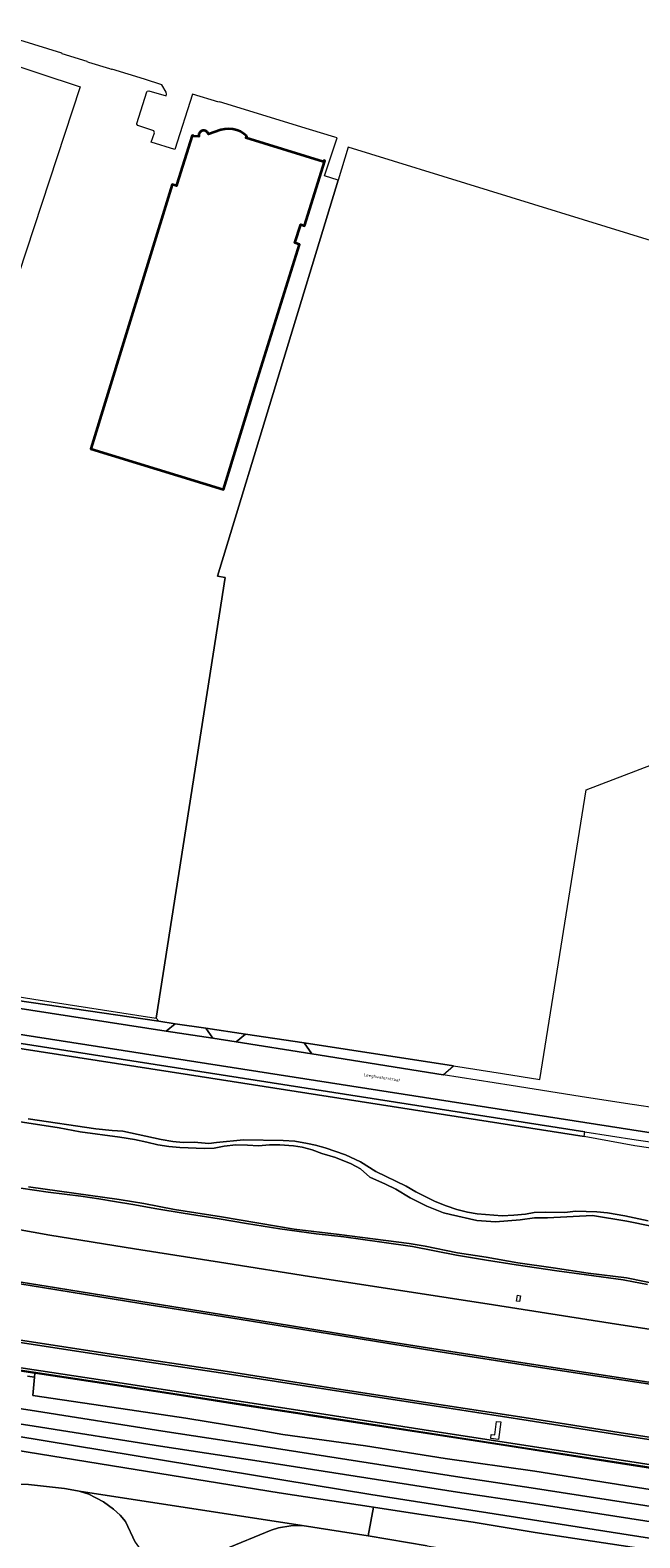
# Model space of a CAD drawing. Header units: metres. Extents: x 110065 to 112666, y 425872 to 427362.
# Tile 103 of 104: x 111660 to 111799, y 426894 to 427238. Entities that reach past the tile are written whole.
import ezdxf

# ---------------------------------------------------------------- set-up
doc = ezdxf.new("R2010")
doc.units = ezdxf.units.M
for name, color, linetype, lineweight in [('B-WE-GR-GRAS-GV', 60, 'Continuous', 13), ('B-WE-GR-GROENVOORZIENING-GV', 80, 'Continuous', 18), ('B-WE-GR-STRUIK-GV', 90, 'Continuous', 13), ('B-WE-IE-TERREINAFSCHEIDING_KUNSTMATIG_HEKWERK-G', 20, 'IE-TERREINAFSCHEIDING-KUNSTMATIG', 18), ('B-WE-IE-TERREINAFSCHEIDING_KUNSTMATIG_MUUR-GV', 90, 'IE-TERREINAFSCHEIDING-KUNSTMATIG-DICHT', 18), ('B-WE-KW-KUNSTWERK_GELUIDSWERING-G', 170, 'Continuous', 18), ('B-WE-OG-BEBOUWING-GV', 7, 'Continuous', 35), ('B-WE-OG-BEBOUWING_STRAATNAAM-T35', 50, 'Continuous', 35), ('B-WE-OG-TERREIN_ERF-GV', 7, 'Continuous', 18), ('B-WE-OG-WATER-GV', 130, 'Continuous', 18), ('B-WE-VH-ONVERHARD-GV', 252, 'Continuous', 18), ('B-WE-VH-VERHARDING_ASFALT-GV', 252, 'Continuous', 18), ('B-WE-VH-VERHARDING_BETONSTRAATSTEEN-GV', 252, 'Continuous', 18), ('B-WE-VH-VERHARDING_GESLOTEN-GV', 7, 'Continuous', 18)]:
    doc.layers.add(name, color=color, linetype=linetype, lineweight=lineweight)
doc.styles.add('NLCS-ISO-M200-T35', font='NLCS-ISO.ttf')
doc.linetypes.add('IE-TERREINAFSCHEIDING-KUNSTMATIG', pattern='A,4,[82,NLCS.SHX,S=0.75,R=90,X=0,Y=0],4,-2', length=10)
doc.linetypes.add('IE-TERREINAFSCHEIDING-KUNSTMATIG-DICHT', pattern='A,8,-1,[82,NLCS.SHX,S=0.75,R=90,X=0,Y=0],-1', length=10)

msp = doc.modelspace()

# ---------------------------------------------------------------- linework, layer by layer
at = {"layer": 'B-WE-GR-GRAS-GV', "flags": 128}
msp.add_lwpolyline([(111557.867, 427022.594), (111553.989, 427023.205), (111553.788, 427021.963), (111583.779, 427017.245), (111596.979, 427015.184), (111649.66, 427006.909), (111696.248, 426999.672), (111786.252, 426985.649), (111786.36, 426986.729), (111649.977, 427008.075), (111645.037, 427008.854), (111557.867, 427022.594), (111557.867, 427022.594)], close=True, dxfattribs=at)
for points in [[(111824.274, 426979.647), (111797.771, 426983.49), (111786.252, 426985.649), (111696.248, 426999.672), (111649.66, 427006.909)], [(111659.4, 426989.68), (111674.864, 426987.411), (111678.613, 426986.966), (111680.984, 426986.849), (111689.749, 426984.92), (111692.44, 426984.52), (111694.806, 426984.286), (111697.289, 426984.308), (111700.661, 426984.037), (111702.399, 426984.277), (111708.564, 426984.862), (111717.604, 426984.722), (111720.279, 426984.558), (111723.136, 426984.054), (111724.93, 426983.649), (111727.183, 426983.018), (111731.788, 426981.468), (111735.215, 426979.864), (111738.742, 426977.635), (111745.66, 426974.328), (111747.87, 426972.989), (111752.277, 426970.833), (111754.725, 426969.782), (111757.185, 426968.976), (111759.605, 426968.332), (111761.85, 426967.988), (111767.493, 426967.537), (111770.185, 426967.656), (111772.825, 426967.939), (111774.796, 426968.26), (111777.406, 426968.353), (111781.781, 426968.266), (111784.241, 426968.563), (111789.106, 426968.453), (111791.508, 426968.201), (111795.499, 426967.563), (111800.801, 426966.412)], [(111818.28, 426902.45), (111797.424, 426905.703), (111774.968, 426909.278), (111754.524, 426912.169), (111736.353, 426915.074), (111717.497, 426917.656), (111709.718, 426918.993), (111695.389, 426921.386), (111678.505, 426923.873), (111660.477, 426926.523), (111660.897, 426930.725), (111659.303, 426930.967)], [(111633.235, 426927.313), (111661.314, 426922.991), (111690.16, 426918.421), (111713.641, 426914.844), (111757.859, 426907.916), (111774.176, 426905.451), (111839.665, 426895.259)], [(111839.143, 426891.843), (111773.657, 426902.035), (111757.334, 426904.501), (111713.115, 426911.429), (111689.638, 426915.006), (111660.788, 426919.576), (111660.788, 426919.576), (111660.788, 426919.576), (111638.151, 426923.062), (111634.381, 426921.689), (111634.757, 426920.655), (111637.8, 426920.098), (111642.952, 426919.552), (111737.607, 426903.993), (111975.697, 426866.601)], [(111975.697, 426866.601), (111737.607, 426903.993), (111642.952, 426919.552), (111637.8, 426920.098), (111637.8, 426920.098), (111637.8, 426920.098), (111634.757, 426920.655), (111634.809, 426919.539), (111635.613, 426919.491), (111636.675, 426919.561), (111637.349, 426919.043), (111639.473, 426916.899), (111640.116, 426916.515), (111650.905, 426915.002), (111716.672, 426904.339), (111738.152, 426901.043), (111748.507, 426899.454), (111760.913, 426897.641), (111775.015, 426895.295), (111823.354, 426887.981)], [(111683.865, 426893.081), (111681.598, 426897.765), (111680.398, 426899.247), (111678.931, 426900.602), (111676.645, 426902.289), (111673.237, 426904.02), (111671.072, 426904.707), (111670.699, 426904.825), (111667.717, 426905.36), (111659.493, 426906.246), (111650.079, 426906.574), (111640.815, 426906.437), (111635.433, 426906.017), (111629.82, 426905.579), (111617.72, 426903.309), (111613.017, 426902.356), (111606.069, 426900.475), (111598.886, 426898.76), (111593.395, 426896.565), (111574.89, 426887.916)], [(111750.442, 426892.263), (111736.959, 426894.532), (111721.916, 426896.887), (111719.366, 426896.772), (111716.524, 426896.352), (111714.872, 426895.826), (111704.13, 426891.386)]]:
    msp.add_lwpolyline(points, dxfattribs=at)
at = {"layer": 'B-WE-GR-GROENVOORZIENING-GV', "flags": 128}
for points in [[(111657.176, 426989.042), (111666.469, 426987.59), (111671.32, 426986.715), (111680.306, 426985.466), (111683.702, 426984.919), (111686.5, 426984.373), (111689.041, 426983.762), (111691.54, 426983.379), (111694.035, 426983.139), (111699.633, 426982.903), (111701.835, 426982.955), (111704.155, 426983.442), (111706.753, 426983.706), (111709.486, 426983.663), (111711.976, 426983.475), (111714.45, 426983.693), (111716.8, 426983.696), (111719.961, 426983.483), (111721.938, 426983.167), (111724.171, 426982.578), (111726.384, 426981.771), (111729.554, 426980.856), (111733.111, 426979.414), (111735.187, 426978.226), (111737.382, 426976.37), (111740.917, 426974.789), (111743.284, 426973.634), (111746.546, 426971.628), (111750.338, 426969.773), (111754.181, 426968.249), (111755.737, 426967.816), (111761.752, 426966.49), (111765.99, 426966.19), (111771.649, 426966.607), (111774.894, 426967.109), (111777.848, 426967.071), (111788.116, 426967.572), (111795.983, 426966.3), (111812.107, 426963.008)], [(111800.801, 426966.412), (111795.499, 426967.563), (111791.508, 426968.201), (111789.106, 426968.453), (111784.241, 426968.563), (111781.781, 426968.266), (111777.406, 426968.353), (111774.796, 426968.26), (111772.825, 426967.939), (111770.185, 426967.656), (111767.493, 426967.537), (111761.85, 426967.988), (111759.605, 426968.332), (111757.185, 426968.976), (111754.725, 426969.782), (111752.277, 426970.833), (111747.87, 426972.989), (111745.66, 426974.328), (111738.742, 426977.635), (111735.215, 426979.864), (111731.788, 426981.468), (111727.183, 426983.018), (111724.93, 426983.649), (111723.136, 426984.054), (111720.279, 426984.558), (111717.604, 426984.722), (111708.564, 426984.862), (111702.399, 426984.277), (111700.661, 426984.037), (111697.289, 426984.308), (111694.806, 426984.286), (111692.44, 426984.52), (111689.749, 426984.92), (111680.984, 426986.849), (111678.613, 426986.966), (111674.864, 426987.411), (111659.4, 426989.68)], [(111657.736, 426973.812), (111664.017, 426972.952), (111671.43, 426972.022), (111675.567, 426971.4), (111679.123, 426970.803), (111683.29, 426970.124), (111688.807, 426969.109), (111694.811, 426968.136), (111703.014, 426966.851), (111709.236, 426965.779), (111716.849, 426964.546), (111725.14, 426963.417), (111731.419, 426962.713), (111740.047, 426961.493), (111747.079, 426960.531), (111757.1, 426958.578), (111763.984, 426957.417), (111770.722, 426956.318), (111779.978, 426954.963), (111786.738, 426954.094), (111793.45, 426953.168), (111795.126, 426952.924), (111797.488, 426952.497), (111800.685, 426951.837)], [(111800.685, 426951.837), (111797.488, 426952.497), (111795.126, 426952.924), (111793.45, 426953.168), (111786.738, 426954.094), (111779.978, 426954.963), (111770.722, 426956.318), (111763.984, 426957.417), (111757.1, 426958.578), (111747.079, 426960.531), (111740.047, 426961.493), (111731.419, 426962.713), (111725.14, 426963.417), (111716.849, 426964.546), (111709.236, 426965.779), (111703.014, 426966.851), (111694.811, 426968.136), (111688.807, 426969.109), (111683.29, 426970.124), (111679.123, 426970.803), (111675.567, 426971.4), (111671.43, 426972.022), (111664.017, 426972.952), (111657.736, 426973.812)], [(111803.737, 426951.763), (111795.906, 426953.354), (111787.172, 426954.474), (111779.192, 426955.685), (111771.131, 426956.792), (111763.882, 426958.112), (111757.312, 426959.121), (111749.958, 426960.6), (111746.3, 426961.213), (111730.326, 426963.288), (111720.112, 426964.492), (111703.487, 426967.315), (111692.82, 426968.952), (111685.817, 426970.351), (111680.184, 426971.294), (111659.496, 426974.118)], [(111646.133, 426966.405), (111664.408, 426963.082), (111683.647, 426960.038), (111704.494, 426956.723), (111723.582, 426953.703), (111744.897, 426950.393), (111765.535, 426947.239), (111792.129, 426943.054), (111818.786, 426938.938)], [(111816.185, 426914.152), (111794.123, 426917.59), (111773.425, 426920.857), (111750.051, 426924.457), (111730.76, 426927.417), (111704.836, 426931.486), (111677.397, 426935.58), (111653.192, 426939.346)], [(111659.303, 426930.967), (111660.897, 426930.725), (111660.988, 426931.629), (111641.055, 426934.663)], [(111655.755, 426933.173), (111678.909, 426929.668), (111705.042, 426925.604), (111726.871, 426922.264), (111749.762, 426918.731), (111769.961, 426915.596), (111794.206, 426911.834), (111820.925, 426907.704)]]:
    msp.add_lwpolyline(points, dxfattribs=at)
for points in [[(111770.763, 426948.089), (111771.043, 426949.41), (111771.713, 426949.294), (111771.456, 426947.957), (111770.763, 426948.089), (111770.763, 426948.089)], [(111767.219, 426920.511), (111766.667, 426916.493), (111764.964, 426916.729), (111765.024, 426917.628), (111765.854, 426917.54), (111766.243, 426920.583), (111767.219, 426920.511), (111767.219, 426920.511)]]:
    msp.add_lwpolyline(points, close=True, dxfattribs=at)
at = {"layer": 'B-WE-GR-STRUIK-GV', "flags": 128}
msp.add_lwpolyline([(111812.063, 426908.323), (111791.126, 426911.559), (111766.844, 426915.328), (111747.507, 426918.329), (111726.125, 426921.626), (111723.588, 426922.012), (111721.926, 426922.266), (111709.291, 426924.191), (111692.948, 426926.734), (111677.173, 426929.179), (111661.048, 426931.62), (111660.988, 426931.629), (111660.897, 426930.725), (111660.477, 426926.523), (111678.505, 426923.873), (111695.389, 426921.386), (111709.718, 426918.993), (111717.497, 426917.656), (111736.353, 426915.074), (111754.524, 426912.169), (111774.968, 426909.278), (111797.424, 426905.703), (111818.28, 426902.45)], dxfattribs=at)
at = {"layer": 'B-WE-IE-TERREINAFSCHEIDING_KUNSTMATIG_HEKWERK-G', "flags": 128}
msp.add_lwpolyline([(111629.402, 427021.967), (111660.716, 427016.973), (111688.658, 427012.644)], dxfattribs=at)
at = {"layer": 'B-WE-IE-TERREINAFSCHEIDING_KUNSTMATIG_MUUR-GV', "flags": 128}
msp.add_lwpolyline([(111489.671, 426958.809), (111478.539, 426960.521), (111465.789, 426962.478), (111465.712, 426961.98), (111465.676, 426961.743), (111477.663, 426959.903), (111489.37, 426958.103), (111495.796, 426957.114), (111504.618, 426955.756), (111528.578, 426952), (111553.117, 426948.217), (111576.589, 426944.58), (111594.554, 426941.779), (111616.941, 426938.345), (111641.055, 426934.663), (111660.988, 426931.629), (111661.048, 426931.62), (111677.173, 426929.179), (111692.948, 426926.734), (111709.291, 426924.191), (111721.926, 426922.266), (111723.588, 426922.012), (111726.125, 426921.626), (111747.507, 426918.329), (111766.844, 426915.328), (111791.126, 426911.559), (111812.063, 426908.323), (111831.375, 426905.33), (111840.974, 426903.841), (111841.011, 426904.078), (111841.086, 426904.576), (111820.925, 426907.704), (111794.206, 426911.834), (111769.961, 426915.596), (111749.762, 426918.731), (111726.871, 426922.264), (111705.042, 426925.604), (111678.909, 426929.668), (111655.755, 426933.173), (111634.799, 426936.369), (111610.952, 426940.014), (111589.075, 426943.386), (111564.314, 426947.246), (111545.213, 426950.178), (111524.582, 426953.382), (111504.146, 426956.581), (111496.103, 426957.819), (111494.989, 426957.991), (111489.671, 426958.809), (111489.671, 426958.809)], close=True, dxfattribs=at)
at = {"layer": 'B-WE-KW-KUNSTWERK_GELUIDSWERING-G', "flags": 128}
msp.add_lwpolyline([(111465.712, 426961.98), (111481.748, 426959.519), (111509.371, 426955.267), (111535.115, 426951.213), (111560.725, 426947.296), (111597.697, 426941.532), (111624.917, 426937.368), (111654.664, 426932.829), (111679.683, 426929.042), (111709.061, 426924.469), (111733.721, 426920.711), (111763.634, 426916.069), (111793.178, 426911.483), (111817.92, 426907.66), (111841.011, 426904.078)], dxfattribs=at)
msp.add_lwpolyline([(111465.712, 426961.98), (111481.748, 426959.519), (111509.371, 426955.267), (111535.115, 426951.213), (111560.725, 426947.296), (111597.697, 426941.532), (111624.917, 426937.368), (111654.664, 426932.829), (111679.683, 426929.042), (111709.061, 426924.469), (111733.721, 426920.711), (111763.634, 426916.069), (111793.178, 426911.483), (111817.92, 426907.66), (111841.011, 426904.078)], dxfattribs=at)
at = {"layer": 'B-WE-OG-BEBOUWING-GV', "flags": 128}
msp.add_lwpolyline([(111709.316, 427213.823), (111708.619, 427214.407), (111707.841, 427214.878), (111707.001, 427215.226), (111706.117, 427215.442), (111705.212, 427215.522), (111704.304, 427215.463), (111703.416, 427215.267), (111703.383, 427215.256), (111700.537, 427214.296), (111700.481, 427214.455), (111700.403, 427214.604), (111700.303, 427214.739), (111700.184, 427214.858), (111700.049, 427214.958), (111699.905, 427215.036), (111699.751, 427215.093), (111699.591, 427215.126), (111699.427, 427215.136), (111699.232, 427215.116), (111699.061, 427215.068), (111698.9, 427214.994), (111698.752, 427214.895), (111698.622, 427214.775), (111698.512, 427214.635), (111698.425, 427214.482), (111698.363, 427214.318), (111698.327, 427214.146), (111698.318, 427213.97), (111698.337, 427213.795), (111697.093, 427213.851), (111697.111, 427213.918), (111696.805, 427214), (111693.336, 427202.858), (111693.235, 427202.499), (111692.299, 427202.787), (111681.196, 427166.78), (111673.718, 427142.53), (111703.953, 427133.207), (111711.43, 427157.458), (111721.289, 427189.165), (111720.245, 427189.499), (111721.6, 427193.664), (111722.449, 427193.411), (111727.061, 427208.223), (111726.859, 427208.292), (111726.753, 427207.98), (111709.039, 427213.495), (111709.316, 427213.823), (111709.316, 427213.823)], close=True, dxfattribs=at)
at = {"layer": 'B-WE-OG-TERREIN_ERF-GV', "flags": 128}
msp.add_lwpolyline([(111643.927, 427018.566), (111689.216, 427011.92), (111688.658, 427012.644), (111694.745, 427051.943), (111704.378, 427113.127), (111702.628, 427113.498), (111730.148, 427203.781), (111730.148, 427203.781), (111730.148, 427203.781), (111726.991, 427204.764), (111729.871, 427213.464), (111729.34, 427213.63), (111723.617, 427215.395), (111703.076, 427221.699), (111702.883, 427221.58), (111696.892, 427223.4), (111692.845, 427210.782), (111687.451, 427212.461), (111688.253, 427214.638), (111688.067, 427215.065), (111684.475, 427216.255), (111684.223, 427216.545), (111684.196, 427216.695), (111686.465, 427223.96), (111686.601, 427224.122), (111686.956, 427224.164), (111690.895, 427223.031), (111690.958, 427223.454), (111690.882, 427223.874), (111689.938, 427225.579), (111685.932, 427226.834), (111678.476, 427229.121), (111678.412, 427229.069), (111678.059, 427229.167), (111673.268, 427230.655), (111672.944, 427230.717), (111672.881, 427230.851), (111667.214, 427232.615), (111667.127, 427232.804), (111650.119, 427238.028)], dxfattribs=at)
for points in [[(111652.679, 427232.397), (111652.327, 427231.326), (111671.302, 427225.091), (111655.481, 427176.946), (111626.712, 427186.4), (111633.254, 427206.305), (111631.221, 427206.973), (111636.515, 427223.083), (111634.55, 427223.722), (111635.876, 427227.797), (111637.852, 427227.154), (111640.852, 427236.283), (111652.679, 427232.397), (111652.679, 427232.397)], [(111673.718, 427142.53), (111681.196, 427166.78), (111692.299, 427202.787), (111693.235, 427202.499), (111693.336, 427202.858), (111696.805, 427214), (111697.111, 427213.918), (111697.093, 427213.851), (111698.337, 427213.795), (111698.318, 427213.97), (111698.327, 427214.146), (111698.363, 427214.318), (111698.425, 427214.482), (111698.512, 427214.635), (111698.622, 427214.775), (111698.752, 427214.895), (111698.9, 427214.994), (111699.061, 427215.068), (111699.232, 427215.116), (111699.427, 427215.136), (111699.591, 427215.126), (111699.751, 427215.093), (111699.905, 427215.036), (111700.049, 427214.958), (111700.184, 427214.858), (111700.303, 427214.739), (111700.403, 427214.604), (111700.481, 427214.455), (111700.537, 427214.296), (111703.383, 427215.256), (111703.416, 427215.267), (111704.304, 427215.463), (111705.212, 427215.522), (111706.117, 427215.442), (111707.001, 427215.226), (111707.841, 427214.878), (111708.619, 427214.407), (111709.316, 427213.823), (111709.039, 427213.495), (111726.753, 427207.98), (111726.859, 427208.292), (111727.061, 427208.223), (111722.449, 427193.411), (111721.6, 427193.664), (111720.245, 427189.499), (111721.289, 427189.165), (111711.43, 427157.458), (111703.953, 427133.207), (111673.718, 427142.53), (111673.718, 427142.53)]]:
    msp.add_lwpolyline(points, close=True, dxfattribs=at)
at = {"layer": 'B-WE-OG-WATER-GV', "flags": 128}
for points in [[(111812.107, 426963.008), (111795.983, 426966.3), (111788.116, 426967.572), (111777.848, 426967.071), (111774.894, 426967.109), (111771.649, 426966.607), (111765.99, 426966.19), (111761.752, 426966.49), (111755.737, 426967.816), (111754.181, 426968.249), (111750.338, 426969.773), (111746.546, 426971.628), (111743.284, 426973.634), (111740.917, 426974.789), (111737.382, 426976.37), (111735.187, 426978.226), (111733.111, 426979.414), (111729.554, 426980.856), (111726.384, 426981.771), (111724.171, 426982.578), (111721.938, 426983.167), (111719.961, 426983.483), (111716.8, 426983.696), (111714.45, 426983.693), (111711.976, 426983.475), (111709.486, 426983.663), (111706.753, 426983.706), (111704.155, 426983.442), (111701.835, 426982.955), (111699.633, 426982.903), (111694.035, 426983.139), (111691.54, 426983.379), (111689.041, 426983.762), (111686.5, 426984.373), (111683.702, 426984.919), (111680.306, 426985.466), (111671.32, 426986.715), (111666.469, 426987.59), (111657.176, 426989.042)], [(111659.496, 426974.118), (111680.184, 426971.294), (111685.817, 426970.351), (111692.82, 426968.952), (111703.487, 426967.315), (111720.112, 426964.492), (111730.326, 426963.288), (111746.3, 426961.213), (111749.958, 426960.6), (111757.312, 426959.121), (111763.882, 426958.112), (111771.131, 426956.792), (111779.192, 426955.685), (111787.172, 426954.474), (111795.906, 426953.354), (111803.737, 426951.763)], [(111823.354, 426887.981), (111775.015, 426895.295), (111760.913, 426897.641), (111748.507, 426899.454), (111748.507, 426899.454), (111748.507, 426899.454), (111738.152, 426901.043), (111736.959, 426894.532), (111750.442, 426892.263), (111768.331, 426889.388), (111777.732, 426888.387), (111806.267, 426883.567)]]:
    msp.add_lwpolyline(points, dxfattribs=at)
for points in [[(111637.349, 426919.043), (111636.675, 426919.561), (111635.613, 426919.491), (111634.809, 426919.539), (111635.433, 426906.017), (111640.815, 426906.437), (111650.079, 426906.574), (111659.493, 426906.246), (111667.717, 426905.36), (111670.699, 426904.825), (111671.072, 426904.707), (111721.916, 426896.887), (111736.959, 426894.532), (111738.152, 426901.043), (111716.672, 426904.339), (111650.905, 426915.002), (111640.116, 426916.515), (111639.473, 426916.899), (111637.349, 426919.043), (111637.349, 426919.043)], [(111721.916, 426896.887), (111671.072, 426904.707), (111673.237, 426904.02), (111676.645, 426902.289), (111678.931, 426900.602), (111680.398, 426899.247), (111681.598, 426897.765), (111683.865, 426893.081), (111685.168, 426891.167), (111686.313, 426889.745), (111687.79, 426888.623), (111689.776, 426887.864), (111691.744, 426887.575), (111693.373, 426887.442), (111696.146, 426887.834), (111699.059, 426888.88), (111704.13, 426891.386), (111714.872, 426895.826), (111716.524, 426896.352), (111719.366, 426896.772), (111721.916, 426896.887), (111721.916, 426896.887)]]:
    msp.add_lwpolyline(points, close=True, dxfattribs=at)
at = {"layer": 'B-WE-VH-ONVERHARD-GV', "flags": 128}
msp.add_lwpolyline([(111828.381, 427181.7), (111732.44, 427211.3), (111730.148, 427203.781), (111702.628, 427113.498), (111704.378, 427113.127), (111694.745, 427051.943), (111688.658, 427012.644), (111689.216, 427011.92), (111692.988, 427011.363), (111699.976, 427010.331), (111708.995, 427008.999), (111722.385, 427006.981), (111756.426, 427001.747), (111767.587, 426999.984), (111776.119, 426998.615), (111786.663, 427064.689), (111801.611, 427070.445)], dxfattribs=at)
at = {"layer": 'B-WE-VH-VERHARDING_ASFALT-GV', "flags": 128}
for points in [[(111839.665, 426895.259), (111774.176, 426905.451), (111757.859, 426907.916), (111713.641, 426914.844), (111690.16, 426918.421), (111661.314, 426922.991), (111633.235, 426927.313)], [(111638.151, 426923.062), (111660.788, 426919.576), (111689.638, 426915.006), (111713.115, 426911.429), (111757.334, 426904.501), (111773.657, 426902.035), (111839.143, 426891.843)]]:
    msp.add_lwpolyline(points, dxfattribs=at)
at = {"layer": 'B-WE-VH-VERHARDING_BETONSTRAATSTEEN-GV', "flags": 128}
for points in [[(111643.927, 427018.566), (111630.319, 427020.702), (111631.711, 427018.782), (111646.22, 427016.554), (111646.057, 427015.49), (111646.129, 427015.194), (111646.391, 427015.034), (111650.543, 427014.397), (111650.839, 427014.469), (111650.999, 427014.731), (111651.162, 427015.795), (111690.887, 427009.694), (111692.988, 427011.363), (111689.216, 427011.92), (111643.927, 427018.566), (111643.927, 427018.566)], [(111699.976, 427010.331), (111692.988, 427011.363), (111690.887, 427009.694), (111701.531, 427008.068), (111699.976, 427010.331), (111699.976, 427010.331)], [(111819.523, 426983.66), (111650.281, 427010.054), (111649.977, 427008.075), (111786.36, 426986.729), (111798.081, 426984.894), (111800.746, 426984.477), (111817.222, 426981.974), (111819.523, 426983.66), (111819.523, 426983.66)], [(111708.995, 427008.999), (111699.976, 427010.331), (111701.531, 427008.068), (111706.874, 427007.233), (111708.995, 427008.999), (111708.995, 427008.999)], [(111722.385, 427006.981), (111708.995, 427008.999), (111706.874, 427007.233), (111724.108, 427004.464), (111722.385, 427006.981), (111722.385, 427006.981)], [(111756.426, 427001.747), (111722.385, 427006.981), (111724.108, 427004.464), (111754.106, 426999.728), (111756.426, 427001.747), (111756.426, 427001.747)]]:
    msp.add_lwpolyline(points, close=True, dxfattribs=at)
msp.add_lwpolyline([(111804.813, 426991.787), (111795.637, 426993.192), (111785.348, 426994.753), (111769.58, 426997.289), (111754.106, 426999.728), (111724.108, 427004.464), (111706.874, 427007.233), (111701.531, 427008.068), (111690.887, 427009.694), (111690.887, 427009.694), (111690.887, 427009.694), (111651.162, 427015.795), (111650.999, 427014.731), (111650.346, 427010.481), (111650.281, 427010.054), (111819.523, 426983.66)], dxfattribs=at)
at = {"layer": 'B-WE-VH-VERHARDING_GESLOTEN-GV', "flags": 128}
for points in [[(111818.786, 426938.938), (111792.129, 426943.054), (111765.535, 426947.239), (111744.897, 426950.393), (111723.582, 426953.703), (111704.494, 426956.723), (111683.647, 426960.038), (111664.408, 426963.082), (111646.133, 426966.405)], [(111800.96, 426929.56), (111772.258, 426933.966), (111739.436, 426939.197), (111715.29, 426943.095), (111687.508, 426947.582), (111663.527, 426951.451), (111639.633, 426955.298)], [(111639.633, 426955.298), (111663.527, 426951.451), (111687.508, 426947.582), (111715.29, 426943.095), (111739.436, 426939.197), (111772.258, 426933.966), (111800.96, 426929.56)], [(111640.081, 426954.802), (111662.708, 426951.157), (111685.143, 426947.538), (111707.527, 426943.924), (111731.444, 426940.06), (111752.412, 426936.692), (111775.734, 426933.009), (111801.709, 426929.018)], [(111801.709, 426929.018), (111775.734, 426933.009), (111752.412, 426936.692), (111731.444, 426940.06), (111707.527, 426943.924), (111685.143, 426947.538), (111662.708, 426951.157), (111640.081, 426954.802)], [(111653.192, 426939.346), (111677.397, 426935.58), (111704.836, 426931.486), (111730.76, 426927.417), (111750.051, 426924.457), (111773.425, 426920.857), (111794.123, 426917.59), (111816.185, 426914.152)], [(111653.271, 426939.868), (111677.476, 426936.102), (111704.915, 426932.008), (111730.839, 426927.939), (111750.131, 426924.979), (111773.504, 426921.379), (111794.203, 426918.112), (111816.264, 426914.675)], [(111816.264, 426914.675), (111794.203, 426918.112), (111773.504, 426921.379), (111750.131, 426924.979), (111730.839, 426927.939), (111704.915, 426932.008), (111677.476, 426936.102), (111653.271, 426939.868)]]:
    msp.add_lwpolyline(points, dxfattribs=at)

# ---------------------------------------------------------------- texts
at = {"layer": 'B-WE-OG-BEBOUWING_STRAATNAAM-T35', "insert": (111740.103, 426999.009), "char_height": 0.7, "attachment_point": 5, "rotation": 351, "style": 'NLCS-ISO-M200-T35'}
msp.add_mtext('Leeghwaterstraat', dxfattribs=at)

doc.saveas('drawing.dxf')
